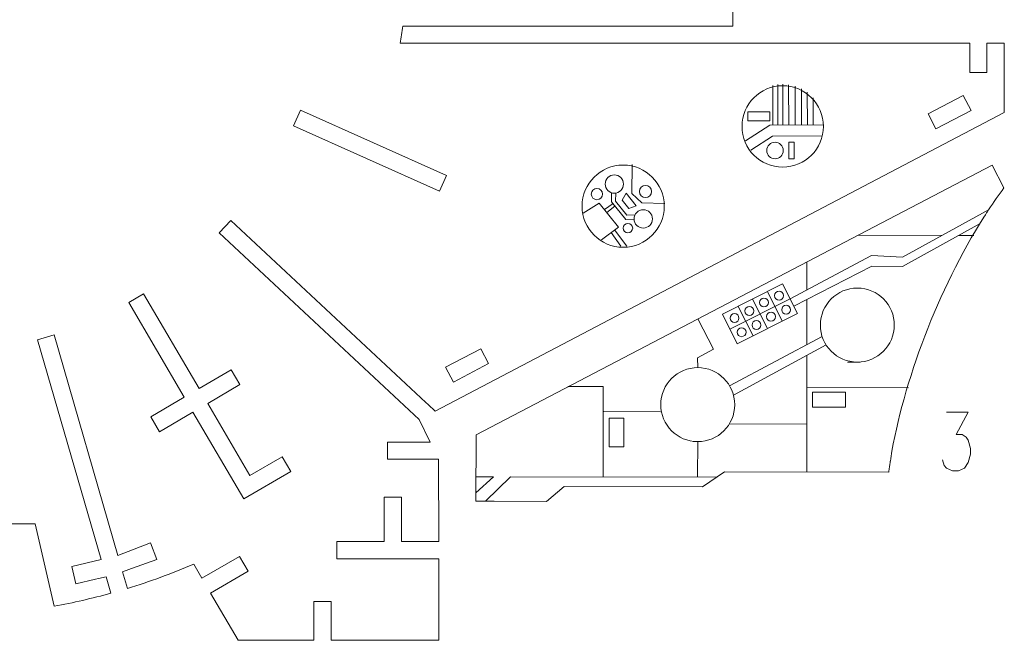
# Model space of a CAD drawing. Header units: inches. Extents: x -6.8 to 6.8, y -5 to 5.1.
# Tile 2 of 3: x -0.7 to 6.8, y -5 to -0.3. Entities that reach past the tile are written whole.
import ezdxf

# ---------------------------------------------------------------- set-up
doc = ezdxf.new("R2010")
doc.units = ezdxf.units.IN
doc.header["$MEASUREMENT"] = 0
doc.layers.add('Layer 1', color=7, linetype='Continuous')

msp = doc.modelspace()

# ---------------------------------------------------------------- linework, layer by layer
at = {"layer": 'Layer 1', "color": 1, "lineweight": 9}
msp.add_lwpolyline([(4.8318, -1.0984), (4.9984, -1.0984), (4.9984, -1.0324), (4.8318, -1.0324), (4.8318, -1.0984)], close=True, dxfattribs=at)
at = {"layer": 'Layer 1', "color": 5, "lineweight": 9}
msp.add_lwpolyline([(5.1425, -1.3866), (5.1807, -1.3866), (5.1807, -1.2616), (5.1425, -1.2616), (5.1425, -1.3866)], close=True, dxfattribs=at)
for centre, major_axis in [((5.0948, -1.142), (0, 0.3081)), ((5.0366, -1.3241), (0, 0.0625)), ((3.8865, -1.7454), (0, 0.3111)), ((3.6877, -1.6542), (0, 0.0425)), ((4.0549, -1.6351), (0, 0.046)), ((3.9229, -1.9111), (0, 0.0356))]:
    msp.add_ellipse(centre, major_axis=major_axis, ratio=1, dxfattribs=at)
at = {"layer": 'Layer 1', "color": 1, "lineweight": 9}
for centre in [(3.8196, -1.5778), (4.0384, -1.8417)]:
    msp.add_ellipse(centre, major_axis=(0, 0.0694), ratio=1, dxfattribs=at)
at = {"layer": 'Layer 1', "lineweight": 9}
for points, knots in [([(4.6521, -0.3826), (4.6521, -0.3826), (4.7179, -0.3826), (4.7179, -0.3826), (4.7179, -0.3826), (4.7179, -0.3826), (4.7179, 0.7137), (4.7179, 0.7137), (4.7179, 0.7137), (4.7179, 0.7137), (4.6521, 0.7137), (4.6521, 0.7137)], [0, 0, 0, 0, 0.25, 0.25, 0.25, 0.25, 0.5, 0.5, 0.5, 0.5, 1, 1, 1, 1]), ([(6.5115, -0.5529), (6.5115, -0.5529), (6.5115, -0.5123), (6.5115, -0.5123), (6.5115, -0.5123), (6.5115, -0.5123), (2.1963, -0.5123), (2.1963, -0.5123), (2.1963, -0.5123), (2.2043, -0.4692), (2.2115, -0.426), (2.2179, -0.3826), (2.2179, -0.3826), (2.2179, -0.3826), (4.6299, -0.3826), (4.6299, -0.3826)], [0, 0, 0, 0, 0.2, 0.2, 0.2, 0.2, 0.4, 0.4, 0.4, 0.4, 0.6, 0.6, 0.6, 0.6, 1, 1, 1, 1]), ([(2.4084, -3.247), (2.4084, -3.247), (2.462, -3.2971), (2.462, -3.2971), (2.462, -3.2971), (2.462, -3.2971), (6.7734, -1.0361), (6.7734, -1.0361), (6.7734, -1.0361), (6.7734, -1.0361), (6.7734, -0.5125), (6.7734, -0.5125), (6.7734, -0.5125), (6.7734, -0.5125), (6.6414, -0.5125), (6.6414, -0.5125), (6.6414, -0.5125), (6.6414, -0.5125), (6.6414, -0.5529), (6.6414, -0.5529)], [0, 0, 0, 0, 0.166667, 0.166667, 0.166667, 0.166667, 0.333333, 0.333333, 0.333333, 0.333333, 0.5, 0.5, 0.5, 0.5, 0.666667, 0.666667, 0.666667, 0.666667, 1, 1, 1, 1]), ([(6.6414, -0.5751), (6.6414, -0.5751), (6.6414, -0.7323), (6.6414, -0.7323), (6.6414, -0.7323), (6.6414, -0.7323), (6.5114, -0.7323), (6.5114, -0.7323), (6.5114, -0.7323), (6.5114, -0.7323), (6.5114, -0.5751), (6.5114, -0.5751)], [0, 0, 0, 0, 0.25, 0.25, 0.25, 0.25, 0.5, 0.5, 0.5, 0.5, 1, 1, 1, 1]), ([(6.5215, -1.0214), (6.5215, -1.0214), (6.2557, -1.1608), (6.2557, -1.1608), (6.2557, -1.1608), (6.2557, -1.1608), (6.1963, -1.0475), (6.1963, -1.0475), (6.1963, -1.0475), (6.1963, -1.0475), (6.4621, -0.9081), (6.4621, -0.9081), (6.4621, -0.9081), (6.4621, -0.9081), (6.5215, -1.0214), (6.5215, -1.0214)], [0, 0, 0, 0, 0.2, 0.2, 0.2, 0.2, 0.4, 0.4, 0.4, 0.4, 0.6, 0.6, 0.6, 0.6, 1, 1, 1, 1]), ([(1.3883, -1.1366), (1.3883, -1.1366), (1.4415, -1.0179), (1.4415, -1.0179), (1.4415, -1.0179), (1.4415, -1.0179), (2.5482, -1.5135), (2.5482, -1.5135), (2.5482, -1.5135), (2.5482, -1.5135), (2.495, -1.6322), (2.495, -1.6322), (2.495, -1.6322), (2.495, -1.6322), (1.3883, -1.1366), (1.3883, -1.1366)], [0, 0, 0, 0, 0.2, 0.2, 0.2, 0.2, 0.4, 0.4, 0.4, 0.4, 0.6, 0.6, 0.6, 0.6, 1, 1, 1, 1]), ([(6.6545, -1.7731), (6.6925, -1.7154), (6.7313, -1.6597), (6.771, -1.6063), (6.771, -1.6063), (6.771, -1.6063), (6.6814, -1.4348), (6.6814, -1.4348), (6.6814, -1.4348), (6.6814, -1.4348), (2.7721, -3.4775), (2.7721, -3.4775), (2.7721, -3.4775), (2.7721, -3.4775), (2.7714, -3.9798), (2.7714, -3.9798), (2.7714, -3.9798), (2.7714, -3.9798), (2.8425, -3.9799), (2.8425, -3.9799)], [0, 0, 0, 0, 0.166667, 0.166667, 0.166667, 0.166667, 0.333333, 0.333333, 0.333333, 0.333333, 0.5, 0.5, 0.5, 0.5, 0.666667, 0.666667, 0.666667, 0.666667, 1, 1, 1, 1]), ([(2.2186, -3.533), (2.2186, -3.533), (2.4238, -3.533), (2.4238, -3.533), (2.4238, -3.533), (2.4238, -3.533), (2.34, -3.361), (2.34, -3.361), (2.34, -3.361), (2.34, -3.361), (0.8267, -1.9479), (0.8267, -1.9479), (0.8267, -1.9479), (0.8267, -1.9479), (0.9155, -1.8529), (0.9155, -1.8529), (0.9155, -1.8529), (0.9155, -1.8529), (2.3922, -3.2319), (2.3922, -3.2319)], [0, 0, 0, 0, 0.166667, 0.166667, 0.166667, 0.166667, 0.333333, 0.333333, 0.333333, 0.333333, 0.5, 0.5, 0.5, 0.5, 0.666667, 0.666667, 0.666667, 0.666667, 1, 1, 1, 1]), ([(5.6597, -2.9258), (5.8144, -2.926), (5.94, -2.8008), (5.9402, -2.6461), (5.9402, -2.6461), (5.9405, -2.4914), (5.8152, -2.3658), (5.6605, -2.3655), (5.6605, -2.3655), (5.5058, -2.3653), (5.3802, -2.4905), (5.38, -2.6453), (5.38, -2.6453), (5.3798, -2.8), (5.505, -2.9256), (5.6597, -2.9258), (5.7634, -2.926), (5.4524, -2.9255), (5.6597, -2.9258)], [0, 0, 0, 0, 0.2, 0.2, 0.2, 0.2, 0.4, 0.4, 0.4, 0.4, 0.6, 0.6, 0.6, 0.6, 1, 1, 1, 1.000004, 1.000004, 1.000004, 1.000004]), ([(1.3684, -3.7541), (1.3684, -3.7541), (1.0135, -3.9623), (1.0135, -3.9623), (1.0135, -3.9623), (1.0135, -3.9623), (0.6277, -3.3047), (0.6277, -3.3047), (0.6277, -3.3047), (0.6277, -3.3047), (0.374, -3.4536), (0.374, -3.4536), (0.374, -3.4536), (0.374, -3.4536), (0.3081, -3.3412), (0.3081, -3.3412), (0.3081, -3.3412), (0.3081, -3.3412), (0.5618, -3.1924), (0.5618, -3.1924), (0.5618, -3.1924), (0.5618, -3.1924), (0.1412, -2.4754), (0.1412, -2.4754), (0.1412, -2.4754), (0.1412, -2.4754), (0.2533, -2.4096), (0.2533, -2.4096), (0.2533, -2.4096), (0.2533, -2.4096), (0.6739, -3.1266), (0.6739, -3.1266), (0.6739, -3.1266), (0.6739, -3.1266), (0.9167, -2.9842), (0.9167, -2.9842), (0.9167, -2.9842), (0.9167, -2.9842), (0.9826, -3.0965), (0.9826, -3.0965), (0.9826, -3.0965), (0.9826, -3.0965), (0.7399, -3.239), (0.7399, -3.239), (0.7399, -3.239), (0.7399, -3.239), (1.0598, -3.7843), (1.0598, -3.7843), (1.0598, -3.7843), (1.0598, -3.7843), (1.3025, -3.6419), (1.3025, -3.6419), (1.3025, -3.6419), (1.3025, -3.6419), (1.3684, -3.7541), (1.3684, -3.7541)], [0, 0, 0, 0, 0.066667, 0.066667, 0.066667, 0.066667, 0.133333, 0.133333, 0.133333, 0.133333, 0.2, 0.2, 0.2, 0.2, 0.266667, 0.266667, 0.266667, 0.266667, 0.333333, 0.333333, 0.333333, 0.333333, 0.4, 0.4, 0.4, 0.4, 0.466667, 0.466667, 0.466667, 0.466667, 0.533333, 0.533333, 0.533333, 0.533333, 0.6, 0.6, 0.6, 0.6, 0.666667, 0.666667, 0.666667, 0.666667, 0.733333, 0.733333, 0.733333, 0.733333, 0.8, 0.8, 0.8, 0.8, 0.866667, 0.866667, 0.866667, 0.866667, 1, 1, 1, 1]), ([(-0.1101, -4.5693), (-0.1101, -4.5693), (-0.2603, -4.6041), (-0.2603, -4.6041), (-0.2603, -4.6041), (-0.2603, -4.6041), (-0.2904, -4.4742), (-0.2904, -4.4742), (-0.2904, -4.4742), (-0.2904, -4.4742), (-0.0673, -4.4203), (-0.0673, -4.4203), (-0.0673, -4.4203), (-0.0673, -4.4203), (-0.5489, -2.7565), (-0.5489, -2.7565), (-0.5489, -2.7565), (-0.5489, -2.7565), (-0.424, -2.7203), (-0.424, -2.7203), (-0.424, -2.7203), (-0.424, -2.7203), (0.059, -4.3891), (0.059, -4.3891), (0.059, -4.3891), (0.059, -4.3891), (0.3071, -4.2953), (0.3071, -4.2953), (0.3071, -4.2953), (0.3071, -4.2953), (0.3541, -4.4195), (0.3541, -4.4195), (0.3541, -4.4195), (0.3541, -4.4195), (0.1629, -4.4897), (0.1629, -4.4897)], [0, 0, 0, 0, 0.1, 0.1, 0.1, 0.1, 0.2, 0.2, 0.2, 0.2, 0.3, 0.3, 0.3, 0.3, 0.4, 0.4, 0.4, 0.4, 0.5, 0.5, 0.5, 0.5, 0.6, 0.6, 0.6, 0.6, 0.7, 0.7, 0.7, 0.7, 0.8, 0.8, 0.8, 0.8, 1, 1, 1, 1]), ([(2.6013, -3.0772), (2.6013, -3.0772), (2.5418, -2.9639), (2.5418, -2.9639), (2.5418, -2.9639), (2.5418, -2.9639), (2.8077, -2.8245), (2.8077, -2.8245), (2.8077, -2.8245), (2.8077, -2.8245), (2.8671, -2.9378), (2.8671, -2.9378), (2.8671, -2.9378), (2.8671, -2.9378), (2.6013, -3.0772), (2.6013, -3.0772)], [0, 0, 0, 0, 0.2, 0.2, 0.2, 0.2, 0.4, 0.4, 0.4, 0.4, 0.6, 0.6, 0.6, 0.6, 1, 1, 1, 1]), ([(4.4508, -3.528), (4.6055, -3.5283), (4.7311, -3.403), (4.7313, -3.2483), (4.7313, -3.2483), (4.7315, -3.0936), (4.6063, -2.968), (4.4516, -2.9678), (4.4516, -2.9678), (4.2969, -2.9676), (4.1713, -3.0928), (4.171, -3.2475), (4.171, -3.2475), (4.1708, -3.4022), (4.2961, -3.5278), (4.4508, -3.528), (4.4983, -3.5281), (4.3557, -3.5279), (4.4508, -3.528)], [0, 0, 0, 0, 0.2, 0.2, 0.2, 0.2, 0.4, 0.4, 0.4, 0.4, 0.6, 0.6, 0.6, 0.6, 1, 1, 1, 1.000004, 1.000004, 1.000004, 1.000004]), ([(2.396, -4.4145), (2.396, -4.4145), (1.717, -4.4145), (1.717, -4.4145), (1.717, -4.4145), (1.717, -4.4145), (1.717, -4.2845), (1.717, -4.2845), (1.717, -4.2845), (1.717, -4.2845), (2.0772, -4.2845), (2.0772, -4.2845), (2.0772, -4.2845), (2.0772, -4.2845), (2.0772, -3.9479), (2.0772, -3.9479), (2.0772, -3.9479), (2.0772, -3.9479), (2.2069, -3.9479), (2.2069, -3.9479), (2.2069, -3.9479), (2.2069, -3.9479), (2.2069, -4.2845), (2.2069, -4.2845), (2.2069, -4.2845), (2.2069, -4.2845), (2.4891, -4.2845), (2.4891, -4.2845), (2.4891, -4.2845), (2.4891, -4.2845), (2.4866, -3.6619), (2.4866, -3.6619), (2.4866, -3.6619), (2.4866, -3.6619), (2.1009, -3.6619), (2.1009, -3.6619), (2.1009, -3.6619), (2.1009, -3.6619), (2.1009, -3.533), (2.1009, -3.533), (2.1009, -3.533), (2.1009, -3.533), (2.1965, -3.533), (2.1965, -3.533)], [0, 0, 0, 0, 0.083333, 0.083333, 0.083333, 0.083333, 0.166667, 0.166667, 0.166667, 0.166667, 0.25, 0.25, 0.25, 0.25, 0.333333, 0.333333, 0.333333, 0.333333, 0.416667, 0.416667, 0.416667, 0.416667, 0.5, 0.5, 0.5, 0.5, 0.583333, 0.583333, 0.583333, 0.583333, 0.666667, 0.666667, 0.666667, 0.666667, 0.75, 0.75, 0.75, 0.75, 0.833333, 0.833333, 0.833333, 0.833333, 1, 1, 1, 1]), ([(2.9091, -3.98), (2.9091, -3.98), (3.3066, -3.9806), (3.3066, -3.9806), (3.3066, -3.9806), (3.3066, -3.9806), (3.4384, -3.868), (3.4384, -3.868), (3.4384, -3.868), (3.4384, -3.868), (4.4872, -3.8707), (4.4872, -3.8707), (4.4872, -3.8707), (4.4872, -3.8707), (4.6542, -3.757), (4.6542, -3.757), (4.6542, -3.757), (4.6542, -3.757), (5.8983, -3.7588), (5.8983, -3.7588), (5.8983, -3.7588), (5.8999, -3.7462), (5.9017, -3.7334), (5.9035, -3.7206)], [0, 0, 0, 0, 0.142857, 0.142857, 0.142857, 0.142857, 0.285714, 0.285714, 0.285714, 0.285714, 0.428571, 0.428571, 0.428571, 0.428571, 0.571429, 0.571429, 0.571429, 0.571429, 0.714286, 0.714286, 0.714286, 0.714286, 1, 1, 1, 1]), ([(-1.2558, -4.0886), (-1.2558, -4.0886), (-1.2558, -4.1494), (-1.2558, -4.1494), (-1.2558, -4.1494), (-1.2558, -4.1494), (-0.5682, -4.1494), (-0.5682, -4.1494), (-0.5682, -4.1494), (-0.5682, -4.1494), (-0.4232, -4.7742), (-0.4232, -4.7742), (-0.4232, -4.7742), (-0.2786, -4.7476), (-0.1352, -4.7146), (0.0065, -4.6754), (0.0065, -4.6754), (0.0065, -4.6754), (-0.0296, -4.5506), (-0.0296, -4.5506), (-0.0296, -4.5506), (-0.0296, -4.5506), (-0.0885, -4.5643), (-0.0885, -4.5643)], [0, 0, 0, 0, 0.142857, 0.142857, 0.142857, 0.142857, 0.285714, 0.285714, 0.285714, 0.285714, 0.428571, 0.428571, 0.428571, 0.428571, 0.571429, 0.571429, 0.571429, 0.571429, 0.714286, 0.714286, 0.714286, 0.714286, 1, 1, 1, 1]), ([(0.1421, -4.4973), (0.1421, -4.4973), (0.0953, -4.5145), (0.0953, -4.5145), (0.0953, -4.5145), (0.0953, -4.5145), (0.1313, -4.6391), (0.1313, -4.6391), (0.1313, -4.6391), (0.3019, -4.587), (0.4695, -4.5259), (0.6336, -4.4559), (0.6336, -4.4559), (0.6336, -4.4559), (0.6957, -4.5627), (0.6957, -4.5627), (0.6957, -4.5627), (0.6957, -4.5627), (0.9807, -4.3967), (0.9807, -4.3967), (0.9807, -4.3967), (0.9807, -4.3967), (1.0463, -4.5094), (1.0463, -4.5094), (1.0463, -4.5094), (1.0463, -4.5094), (0.7614, -4.6754), (0.7614, -4.6754), (0.7614, -4.6754), (0.7614, -4.6754), (0.9691, -5.032), (0.9691, -5.032), (0.9691, -5.032), (0.9691, -5.032), (1.5439, -5.032), (1.5439, -5.032), (1.5439, -5.032), (1.5439, -5.032), (1.5439, -4.738), (1.5439, -4.738), (1.5439, -4.738), (1.5439, -4.738), (1.6739, -4.738), (1.6739, -4.738), (1.6739, -4.738), (1.6739, -4.738), (1.6739, -4.9541), (1.6739, -4.9541)], [0, 0, 0, 0, 0.076923, 0.076923, 0.076923, 0.076923, 0.153846, 0.153846, 0.153846, 0.153846, 0.230769, 0.230769, 0.230769, 0.230769, 0.307692, 0.307692, 0.307692, 0.307692, 0.384615, 0.384615, 0.384615, 0.384615, 0.461538, 0.461538, 0.461538, 0.461538, 0.538462, 0.538462, 0.538462, 0.538462, 0.615385, 0.615385, 0.615385, 0.615385, 0.692308, 0.692308, 0.692308, 0.692308, 0.769231, 0.769231, 0.769231, 0.769231, 0.846154, 0.846154, 0.846154, 0.846154, 1, 1, 1, 1]), ([(1.6739, -4.9762), (1.6739, -4.9762), (1.6739, -5.032), (1.6739, -5.032), (1.6739, -5.032), (1.6739, -5.032), (2.4891, -5.032), (2.4891, -5.032), (2.4891, -5.032), (2.4891, -5.032), (2.4891, -4.4145), (2.4891, -4.4145), (2.4891, -4.4145), (2.4891, -4.4145), (2.4182, -4.4145), (2.4182, -4.4145)], [0, 0, 0, 0, 0.2, 0.2, 0.2, 0.2, 0.4, 0.4, 0.4, 0.4, 0.6, 0.6, 0.6, 0.6, 1, 1, 1, 1])]:
    msp.add_open_spline(points, degree=3, knots=knots, dxfattribs=at)
at = {"layer": 'Layer 1', "color": 1, "lineweight": 9}
for points in [[(4.6299, -0.3826), (4.6299, -0.3826), (4.6521, -0.3826), (4.6521, -0.3826)], [(6.5114, -0.5751), (6.5114, -0.5751), (6.5115, -0.5529), (6.5115, -0.5529)], [(6.6414, -0.5751), (6.6414, -0.5751), (6.6414, -0.5529), (6.6414, -0.5529)], [(6.6425, -1.7917), (6.6425, -1.7917), (6.6545, -1.7731), (6.6545, -1.7731)], [(6.6183, -1.829), (6.6183, -1.829), (6.6304, -1.8104), (6.6304, -1.8104)], [(5.3935, -2.732), (5.3935, -2.732), (4.6928, -3.1061), (4.6928, -3.1061)], [(4.7224, -3.1774), (4.7224, -3.1774), (5.423, -2.7949), (5.423, -2.7949)], [(2.4084, -3.247), (2.4084, -3.247), (2.3922, -3.2319), (2.3922, -3.2319)], [(2.2186, -3.533), (2.2186, -3.533), (2.1965, -3.533), (2.1965, -3.533)], [(5.9034, -3.7206), (5.9034, -3.7206), (5.9067, -3.6987), (5.9067, -3.6987)], [(5.9101, -3.6767), (5.9101, -3.6767), (5.9134, -3.6548), (5.9134, -3.6548)], [(2.8425, -3.9799), (2.8425, -3.9799), (2.8646, -3.9799), (2.8646, -3.9799)], [(2.8869, -3.9799), (2.8869, -3.9799), (2.9091, -3.9799), (2.9091, -3.9799)], [(2.4182, -4.4144), (2.4182, -4.4144), (2.396, -4.4145), (2.396, -4.4145)], [(0.1629, -4.4897), (0.1629, -4.4897), (0.1421, -4.4973), (0.1421, -4.4973)], [(-0.0885, -4.5643), (-0.0885, -4.5643), (-0.1101, -4.5693), (-0.1101, -4.5693)], [(1.6739, -4.9541), (1.6739, -4.9541), (1.6739, -4.9762), (1.6739, -4.9762)]]:
    msp.add_open_spline(points, degree=3, dxfattribs=at)
at = {"layer": 'Layer 1', "color": 5, "lineweight": 9}
for points in [[(5.021, -1.1313), (5.021, -1.1313), (5.0197, -0.8325), (5.0197, -0.8325)], [(5.0592, -1.1313), (5.0592, -1.1313), (5.0592, -0.8256), (5.0592, -0.8256)], [(5.0968, -1.1309), (5.0968, -1.1309), (5.0968, -0.8228), (5.0968, -0.8228)], [(5.1425, -1.1312), (5.1425, -1.1312), (5.1396, -0.8257), (5.1396, -0.8257)], [(5.1894, -1.1311), (5.1894, -1.1311), (5.1886, -0.8367), (5.1886, -0.8367)], [(5.2363, -1.1311), (5.2363, -1.1311), (5.2367, -0.8563), (5.2367, -0.8563)], [(5.2814, -1.131), (5.2814, -1.131), (5.2801, -0.8832), (5.2801, -0.8832)], [(5.3266, -1.131), (5.3266, -1.131), (5.326, -0.9249), (5.326, -0.9249)], [(3.8095, -1.7265), (3.8095, -1.7265), (3.744, -1.7704), (3.744, -1.7704)], [(3.7627, -1.7938), (3.7627, -1.7938), (3.824, -1.7445), (3.824, -1.7445)], [(3.9134, -2.0472), (3.9134, -2.0472), (3.8207, -1.9256), (3.8207, -1.9256)], [(3.7952, -1.9451), (3.7952, -1.9451), (3.8691, -2.0474), (3.8691, -2.0474)], [(5.6669, -1.9649), (5.6669, -1.9649), (6.3014, -1.9663), (6.3014, -1.9663)], [(6.43, -1.9664), (6.43, -1.9664), (6.5413, -1.9665), (6.5413, -1.9665)], [(5.2784, -2.3785), (5.2784, -2.3785), (5.2788, -2.1677), (5.2788, -2.1677)], [(5.1506, -2.4462), (5.1506, -2.4462), (4.6947, -2.6758), (4.6947, -2.6758)], [(4.8664, -2.4494), (4.8664, -2.4494), (4.9789, -2.6726), (4.9789, -2.6726)], [(4.9795, -2.3924), (4.9795, -2.3924), (5.092, -2.6156), (5.092, -2.6156)], [(5.278, -2.7931), (5.278, -2.7931), (5.2783, -2.452), (5.2783, -2.452)], [(4.758, -2.504), (4.758, -2.504), (4.8705, -2.7273), (4.8705, -2.7273)], [(5.277, -3.7579), (5.277, -3.7579), (5.2779, -2.8746), (5.2779, -2.8746)], [(5.2777, -3.1194), (5.2777, -3.1194), (6.0485, -3.1201), (6.0485, -3.1201)], [(4.1688, -3.3015), (4.1688, -3.3015), (3.741, -3.3011), (3.741, -3.3011)], [(5.2774, -3.3954), (5.2774, -3.3954), (4.6906, -3.3934), (4.6906, -3.3934)], [(4.4508, -3.528), (4.4508, -3.528), (4.449, -3.7958), (4.449, -3.7958)], [(2.9036, -3.7944), (2.9036, -3.7944), (2.7707, -3.7945), (2.7707, -3.7945)], [(2.9036, -3.7944), (2.9036, -3.7944), (2.7715, -3.9147), (2.7715, -3.9147)], [(3.0341, -3.7946), (3.0341, -3.7946), (2.8425, -3.9799), (2.8425, -3.9799)], [(4.5971, -3.7959), (4.5971, -3.7959), (3.0341, -3.7946), (3.0341, -3.7946)]]:
    msp.add_open_spline(points, degree=3, dxfattribs=at)
at = {"layer": 'Layer 1', "color": 1, "lineweight": 9}
for points, knots in [([(5.405, -1.1309), (5.405, -1.1309), (4.9967, -1.1314), (4.9967, -1.1314), (4.9967, -1.1314), (4.9967, -1.1314), (4.8134, -1.2521), (4.8134, -1.2521)], [0, 0, 0, 0, 0.333333, 0.333333, 0.333333, 0.333333, 1, 1, 1, 1]), ([(4.8546, -1.3214), (4.8546, -1.3214), (5.0175, -1.2147), (5.0175, -1.2147), (5.0175, -1.2147), (5.0175, -1.2147), (5.3936, -1.214), (5.3936, -1.214)], [0, 0, 0, 0, 0.333333, 0.333333, 0.333333, 0.333333, 1, 1, 1, 1]), ([(4.2018, -1.7262), (4.2018, -1.7262), (4.0271, -1.7193), (4.0271, -1.7193), (4.0271, -1.7193), (4.0271, -1.7193), (3.9524, -1.6498), (3.9524, -1.6498), (3.9524, -1.6498), (3.9524, -1.6498), (3.9538, -1.4303), (3.9538, -1.4303)], [0, 0, 0, 0, 0.25, 0.25, 0.25, 0.25, 0.5, 0.5, 0.5, 0.5, 1, 1, 1, 1]), ([(3.9281, -1.7627), (3.9281, -1.7627), (3.9854, -1.7418), (3.9854, -1.7418), (3.9854, -1.7418), (3.9854, -1.7418), (3.909, -1.6463), (3.909, -1.6463), (3.909, -1.6463), (3.909, -1.6463), (3.8787, -1.701), (3.8787, -1.701), (3.8787, -1.701), (3.8787, -1.701), (3.9281, -1.7627), (3.9281, -1.7627)], [0, 0, 0, 0, 0.2, 0.2, 0.2, 0.2, 0.4, 0.4, 0.4, 0.4, 0.6, 0.6, 0.6, 0.6, 1, 1, 1, 1]), ([(3.7233, -2), (3.7233, -2), (3.85, -1.9033), (3.85, -1.9033), (3.85, -1.9033), (3.85, -1.9033), (3.7059, -1.7227), (3.7059, -1.7227), (3.7059, -1.7227), (3.7059, -1.7227), (3.5838, -1.7979), (3.5838, -1.7979)], [0, 0, 0, 0, 0.25, 0.25, 0.25, 0.25, 0.5, 0.5, 0.5, 0.5, 1, 1, 1, 1]), ([(5.1506, -2.4462), (5.1506, -2.4462), (5.7669, -2.1199), (5.7669, -2.1199), (5.7669, -2.1199), (5.7669, -2.1199), (6.0013, -2.1305), (6.0013, -2.1305), (6.0013, -2.1305), (6.0013, -2.1305), (6.6591, -1.7706), (6.6591, -1.7706)], [0, 0, 0, 0, 0.25, 0.25, 0.25, 0.25, 0.5, 0.5, 0.5, 0.5, 1, 1, 1, 1]), ([(6.5913, -1.8773), (6.5913, -1.8773), (6.0012, -2.2034), (6.0012, -2.2034), (6.0012, -2.2034), (6.0012, -2.2034), (5.7708, -2.1987), (5.7708, -2.1987), (5.7708, -2.1987), (5.7708, -2.1987), (5.1792, -2.503), (5.1792, -2.503)], [0, 0, 0, 0, 0.25, 0.25, 0.25, 0.25, 0.5, 0.5, 0.5, 0.5, 1, 1, 1, 1]), ([(5.0943, -2.3346), (5.0943, -2.3346), (4.6385, -2.5642), (4.6385, -2.5642), (4.6385, -2.5642), (4.6385, -2.5642), (4.7509, -2.7875), (4.7509, -2.7875), (4.7509, -2.7875), (4.7509, -2.7875), (5.2068, -2.5578), (5.2068, -2.5578), (5.2068, -2.5578), (5.2068, -2.5578), (5.0943, -2.3346), (5.0943, -2.3346)], [0, 0, 0, 0, 0.2, 0.2, 0.2, 0.2, 0.4, 0.4, 0.4, 0.4, 0.6, 0.6, 0.6, 0.6, 1, 1, 1, 1]), ([(3.781, -3.3512), (3.781, -3.3512), (3.8916, -3.3513), (3.8916, -3.3513), (3.8916, -3.3513), (3.8916, -3.3513), (3.8914, -3.5665), (3.8914, -3.5665), (3.8914, -3.5665), (3.8914, -3.5665), (3.7808, -3.5664), (3.7808, -3.5664), (3.7808, -3.5664), (3.7808, -3.5664), (3.781, -3.3512), (3.781, -3.3512)], [0, 0, 0, 0, 0.2, 0.2, 0.2, 0.2, 0.4, 0.4, 0.4, 0.4, 0.6, 0.6, 0.6, 0.6, 1, 1, 1, 1]), ([(6.3344, -3.304), (6.3344, -3.304), (6.5007, -3.304), (6.5007, -3.304), (6.5007, -3.304), (6.5007, -3.304), (6.4098, -3.4741), (6.4098, -3.4741), (6.4098, -3.4741), (6.4098, -3.4741), (6.4553, -3.4741), (6.4553, -3.4741), (6.4553, -3.4741), (6.4553, -3.4741), (6.4857, -3.4951), (6.4857, -3.4951), (6.4857, -3.4951), (6.4857, -3.4951), (6.5007, -3.5168), (6.5007, -3.5168), (6.5007, -3.5168), (6.5007, -3.5168), (6.5162, -3.5805), (6.5162, -3.5805), (6.5162, -3.5805), (6.5162, -3.5805), (6.5162, -3.6226), (6.5162, -3.6226), (6.5162, -3.6226), (6.5162, -3.6226), (6.5007, -3.6863), (6.5007, -3.6863), (6.5007, -3.6863), (6.5007, -3.6863), (6.4707, -3.729), (6.4707, -3.729), (6.4707, -3.729), (6.4707, -3.729), (6.4253, -3.75), (6.4253, -3.75), (6.4253, -3.75), (6.4253, -3.75), (6.3798, -3.75), (6.3798, -3.75), (6.3798, -3.75), (6.3798, -3.75), (6.3344, -3.729), (6.3344, -3.729), (6.3344, -3.729), (6.3344, -3.729), (6.319, -3.708), (6.319, -3.708), (6.319, -3.708), (6.319, -3.708), (6.304, -3.6653), (6.304, -3.6653)], [0, 0, 0, 0, 0.066667, 0.066667, 0.066667, 0.066667, 0.133333, 0.133333, 0.133333, 0.133333, 0.2, 0.2, 0.2, 0.2, 0.266667, 0.266667, 0.266667, 0.266667, 0.333333, 0.333333, 0.333333, 0.333333, 0.4, 0.4, 0.4, 0.4, 0.466667, 0.466667, 0.466667, 0.466667, 0.533333, 0.533333, 0.533333, 0.533333, 0.6, 0.6, 0.6, 0.6, 0.666667, 0.666667, 0.666667, 0.666667, 0.733333, 0.733333, 0.733333, 0.733333, 0.8, 0.8, 0.8, 0.8, 0.866667, 0.866667, 0.866667, 0.866667, 1, 1, 1, 1])]:
    msp.add_open_spline(points, degree=3, knots=knots, dxfattribs=at)
at = {"layer": 'Layer 1', "color": 5, "lineweight": 9}
for points, knots in [([(3.7986, -1.644), (3.7986, -1.644), (3.7988, -1.7132), (3.7988, -1.7132), (3.7988, -1.7132), (3.7988, -1.7132), (3.9064, -1.8469), (3.9064, -1.8469), (3.9064, -1.8469), (3.9064, -1.8469), (3.969, -1.8444), (3.969, -1.8444)], [0, 0, 0, 0, 0.25, 0.25, 0.25, 0.25, 0.5, 0.5, 0.5, 0.5, 1, 1, 1, 1]), ([(3.9757, -1.8117), (3.9757, -1.8117), (3.9151, -1.8147), (3.9151, -1.8147), (3.9151, -1.8147), (3.9151, -1.8147), (3.8274, -1.7088), (3.8274, -1.7088), (3.8274, -1.7088), (3.8274, -1.7088), (3.8302, -1.6464), (3.8302, -1.6464)], [0, 0, 0, 0, 0.25, 0.25, 0.25, 0.25, 0.5, 0.5, 0.5, 0.5, 1, 1, 1, 1]), ([(4.9529, -2.4409), (4.9342, -2.4409), (4.919, -2.456), (4.919, -2.4747), (4.919, -2.4747), (4.919, -2.4934), (4.9341, -2.5086), (4.9528, -2.5086), (4.9528, -2.5086), (4.9715, -2.5086), (4.9867, -2.4935), (4.9867, -2.4748), (4.9867, -2.4748), (4.9867, -2.4561), (4.9716, -2.4409), (4.9529, -2.4409)], [0, 0, 0, 0, 0.2, 0.2, 0.2, 0.2, 0.4, 0.4, 0.4, 0.4, 0.6, 0.6, 0.6, 0.6, 1, 1, 1, 1]), ([(5.0676, -2.389), (5.0489, -2.3889), (5.0337, -2.4041), (5.0337, -2.4228), (5.0337, -2.4228), (5.0337, -2.4415), (5.0488, -2.4567), (5.0675, -2.4567), (5.0675, -2.4567), (5.0862, -2.4567), (5.1014, -2.4415), (5.1014, -2.4229), (5.1014, -2.4229), (5.1014, -2.4042), (5.0863, -2.389), (5.0676, -2.389)], [0, 0, 0, 0, 0.2, 0.2, 0.2, 0.2, 0.4, 0.4, 0.4, 0.4, 0.6, 0.6, 0.6, 0.6, 1, 1, 1, 1]), ([(4.8429, -2.5047), (4.8242, -2.5047), (4.809, -2.5199), (4.809, -2.5386), (4.809, -2.5386), (4.809, -2.5573), (4.8241, -2.5724), (4.8428, -2.5725), (4.8428, -2.5725), (4.8615, -2.5725), (4.8767, -2.5573), (4.8767, -2.5386), (4.8767, -2.5386), (4.8767, -2.5199), (4.8616, -2.5048), (4.8429, -2.5047)], [0, 0, 0, 0, 0.2, 0.2, 0.2, 0.2, 0.4, 0.4, 0.4, 0.4, 0.6, 0.6, 0.6, 0.6, 1, 1, 1, 1]), ([(5.1209, -2.4958), (5.1022, -2.4958), (5.087, -2.5109), (5.087, -2.5296), (5.087, -2.5296), (5.087, -2.5483), (5.1021, -2.5635), (5.1208, -2.5635), (5.1208, -2.5635), (5.1395, -2.5635), (5.1547, -2.5484), (5.1547, -2.5297), (5.1547, -2.5297), (5.1547, -2.511), (5.1396, -2.4958), (5.1209, -2.4958)], [0, 0, 0, 0, 0.2, 0.2, 0.2, 0.2, 0.4, 0.4, 0.4, 0.4, 0.6, 0.6, 0.6, 0.6, 1, 1, 1, 1]), ([(4.4516, -2.9678), (4.4516, -2.9678), (4.449, -2.8946), (4.449, -2.8946), (4.449, -2.8946), (4.449, -2.8946), (4.5696, -2.827), (4.5696, -2.827), (4.5696, -2.827), (4.5696, -2.827), (4.4531, -2.5991), (4.4531, -2.5991)], [0, 0, 0, 0, 0.25, 0.25, 0.25, 0.25, 0.5, 0.5, 0.5, 0.5, 1, 1, 1, 1]), ([(4.73, -2.5589), (4.7113, -2.5589), (4.6962, -2.5741), (4.6961, -2.5928), (4.6961, -2.5928), (4.6961, -2.6115), (4.7113, -2.6266), (4.73, -2.6267), (4.73, -2.6267), (4.7487, -2.6267), (4.7638, -2.6115), (4.7638, -2.5928), (4.7638, -2.5928), (4.7639, -2.5741), (4.7487, -2.559), (4.73, -2.5589)], [0, 0, 0, 0, 0.2, 0.2, 0.2, 0.2, 0.4, 0.4, 0.4, 0.4, 0.6, 0.6, 0.6, 0.6, 1, 1, 1, 1]), ([(5.0062, -2.5477), (4.9875, -2.5477), (4.9723, -2.5628), (4.9723, -2.5815), (4.9723, -2.5815), (4.9723, -2.6002), (4.9874, -2.6154), (5.0061, -2.6154), (5.0061, -2.6154), (5.0248, -2.6154), (5.04, -2.6003), (5.04, -2.5816), (5.04, -2.5816), (5.04, -2.5629), (5.0249, -2.5477), (5.0062, -2.5477)], [0, 0, 0, 0, 0.2, 0.2, 0.2, 0.2, 0.4, 0.4, 0.4, 0.4, 0.6, 0.6, 0.6, 0.6, 1, 1, 1, 1]), ([(4.7833, -2.6658), (4.7646, -2.6657), (4.7494, -2.6809), (4.7494, -2.6996), (4.7494, -2.6996), (4.7494, -2.7183), (4.7645, -2.7335), (4.7832, -2.7335), (4.7832, -2.7335), (4.8019, -2.7335), (4.8171, -2.7184), (4.8171, -2.6997), (4.8171, -2.6997), (4.8171, -2.681), (4.802, -2.6658), (4.7833, -2.6658)], [0, 0, 0, 0, 0.2, 0.2, 0.2, 0.2, 0.4, 0.4, 0.4, 0.4, 0.6, 0.6, 0.6, 0.6, 1, 1, 1, 1]), ([(4.8962, -2.6116), (4.8775, -2.6116), (4.8623, -2.6267), (4.8623, -2.6454), (4.8623, -2.6454), (4.8623, -2.6641), (4.8774, -2.6793), (4.8961, -2.6793), (4.8961, -2.6793), (4.9148, -2.6793), (4.93, -2.6642), (4.93, -2.6455), (4.93, -2.6455), (4.93, -2.6268), (4.9149, -2.6116), (4.8962, -2.6116)], [0, 0, 0, 0, 0.2, 0.2, 0.2, 0.2, 0.4, 0.4, 0.4, 0.4, 0.6, 0.6, 0.6, 0.6, 1, 1, 1, 1]), ([(3.4671, -3.1114), (3.4671, -3.1114), (3.736, -3.1117), (3.736, -3.1117), (3.736, -3.1117), (3.736, -3.1117), (3.7353, -3.7952), (3.7353, -3.7952)], [0, 0, 0, 0, 0.333333, 0.333333, 0.333333, 0.333333, 1, 1, 1, 1]), ([(5.3206, -3.1533), (5.3206, -3.1533), (5.5706, -3.1535), (5.5706, -3.1535), (5.5706, -3.1535), (5.5706, -3.1535), (5.5705, -3.2681), (5.5705, -3.2681), (5.5705, -3.2681), (5.5705, -3.2681), (5.3205, -3.2679), (5.3205, -3.2679), (5.3205, -3.2679), (5.3205, -3.2679), (5.3206, -3.1533), (5.3206, -3.1533)], [0, 0, 0, 0, 0.2, 0.2, 0.2, 0.2, 0.4, 0.4, 0.4, 0.4, 0.6, 0.6, 0.6, 0.6, 1, 1, 1, 1])]:
    msp.add_open_spline(points, degree=3, knots=knots, dxfattribs=at)
at = {"layer": 'Layer 1', "lineweight": 9}
for points in [[(5.9134, -3.6548), (6.0061, -3.0786), (6.2724, -2.3739), (6.6184, -1.829)], [(6.6302, -1.8103), (6.6343, -1.804), (6.6383, -1.7978), (6.6424, -1.7916)], [(5.9066, -3.6987), (5.9077, -3.6914), (5.9088, -3.684), (5.9099, -3.6766)], [(2.8646, -3.98), (2.8646, -3.98), (2.8869, -3.98), (2.8869, -3.98)]]:
    msp.add_open_spline(points, degree=3, dxfattribs=at)

doc.saveas('drawing.dxf')
